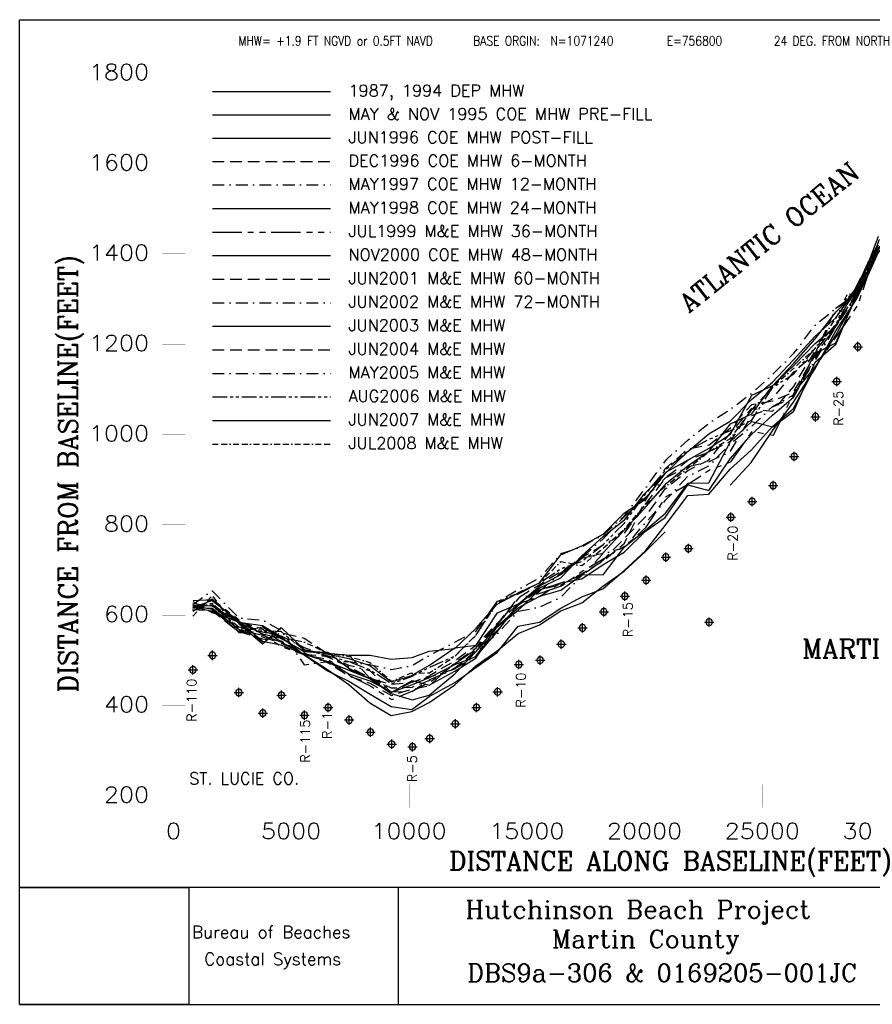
# Model space of a CAD drawing. Extents: x 917 to 14815, y 86 to 10550.
# Tile 1 of 2: x 917 to 9984, y 86 to 10550. Entities that reach past the tile are written whole.
import ezdxf

# ---------------------------------------------------------------- set-up
doc = ezdxf.new("R2010")
doc.units = 0
doc.header["$LTSCALE"] = 250
doc.header["$MEASUREMENT"] = 0
for name, pattern in [('BORDER2', [0.875, 0.25, -0.125, 0.25, -0.125, 0, -0.125]), ('DASHDOT', [1, 0.5, -0.25, 0, -0.25]), ('DASHED', [0.75, 0.5, -0.25]), ('PHANTOM', [2.5, 1.25, -0.25, 0.25, -0.25, 0.25, -0.25]), ('PHANTOM2', [1.25, 0.625, -0.125, 0.125, -0.125, 0.125, -0.125])]:
    doc.linetypes.add(name, pattern=pattern)
doc.layers.get('0').update_dxf_attribs({"linetype": 'CONTINUOUS'})
for name, color, linetype in [('1987N1994-DEP-MHW', 7, 'CONTINUOUS'), ('1995-05&11-COE-MHW-PRE-FILL', 1, 'CONTINUOUS'), ('1996-06-COE-MHW-POST-FILL', 4, 'CONTINUOUS'), ('1996-12-COE-MHW-6MONTH', 5, 'DASHED'), ('1997-05-COE-MHW-12MONTH', 6, 'DASHDOT'), ('1998-05-COE-MHW-24MONTH', 3, 'CONTINUOUS'), ('1999-07-ME-MHW-36MONTH', 9, 'PHANTOM'), ('2000-11-COE-MHW-48MONTH', 5, 'CONTINUOUS'), ('2001-06-ME-MHW-60MONTH', 3, 'DASHED'), ('2002-06-ME-MHW-72MONTH', 1, 'DASHDOT'), ('2003-06-ME-MHW', 7, 'CONTINUOUS'), ('2004-06-ME-MHW', 1, 'DASHED'), ('2005-05-MW-MHW', 3, 'DASHDOT'), ('2006-08-ME-MHW', 5, 'PHANTOM2'), ('2007-06-ME-MHW', 4, 'CONTINUOUS'), ('2008-07-ME-MHW', 40, 'BORDER2'), ('DEP-MONUMENTS', 7, 'CONTINUOUS'), ('LABELS-GENERAL', 7, 'CONTINUOUS'), ('SIGNATURE', 7, 'CONTINUOUS')]:
    doc.layers.add(name, color=color, linetype=linetype)
doc.styles.get("Standard").update_dxf_attribs({"font": 'complex.shx'})
doc.styles.add('STYLE1', font='complex.shx')

msp = doc.modelspace()

# ---------------------------------------------------------------- linework, layer by layer
at = {"color": 7, "linetype": 'Continuous'}
for p, q in [((917, 86), (917, 1329)), ((917, 1329), (2716, 1329)), ((2716, 1329), (2716, 86)), ((2716, 86), (917, 86))]:
    msp.add_line(p, q, dxfattribs=at)
at = {"layer": '1987N1994-DEP-MHW', "color": 7, "linetype": 'Continuous', "flags": 128}
for points in [[(2967, 9786), (4223, 9786)], [(2758, 4312), (2963, 4264), (3246, 4148), (3499, 4111), (3697, 3993), (3942, 3801), (4192, 3631), (4417, 3521), (4643, 3384), (4868, 3252), (5089, 3218), (5271, 3357), (5544, 3507), (5769, 3666), (5994, 3826), (6219, 4106), (6445, 4148), (6670, 4295), (6895, 4415), (7120, 4501), (7346, 4695), (7571, 4906), (7781, 5173), (8022, 5495), (8244, 5509), (8472, 5772), (8697, 5977), (8923, 6227), (9145, 6417), (9372, 6850), (9596, 7197), (9821, 7606), (10046, 8131)]]:
    msp.add_lwpolyline(points, dxfattribs=at)
at = {"layer": '1995-05&11-COE-MHW-PRE-FILL', "color": 1, "linetype": 'Continuous', "flags": 128}
for points in [[(2967, 9538), (4223, 9538)], [(8471, 5605), (8697, 5846), (8923, 6182), (9145, 6486), (9372, 6837), (9596, 7245), (9821, 7585), (10046, 8072), (10270, 8356), (10495, 8668), (10720, 8543), (10946, 8708), (11171, 8752), (11383, 8807), (11626, 8681), (11824, 7824), (12049, 6502), (12275, 5354), (12550, 4971), (12737, 4894), (12951, 4841), (13176, 4742), (13403, 4986)], [(2758, 4303), (2963, 4297), (3246, 4074), (3499, 4009), (3696, 3939), (3942, 3803), (4192, 3645), (4417, 3484), (4642, 3292), (4868, 3157), (5089, 3197), (5271, 3293), (5544, 3480), (5769, 3683), (5994, 3843), (6219, 4027), (6445, 4120), (6670, 4268), (6895, 4353), (7120, 4531), (7346, 4688), (7571, 4899), (7781, 5108)]]:
    msp.add_lwpolyline(points, dxfattribs=at)
at = {"layer": '1996-06-COE-MHW-POST-FILL', "color": 4, "linetype": 'Continuous', "flags": 128}
for points in [[(2967, 9290), (4223, 9290)], [(2758, 4328), (2963, 4320), (3246, 4146), (3499, 4024), (3697, 3977), (3943, 3837), (4193, 3818), (4418, 3797), (4644, 3798), (4869, 3756), (5091, 3773), (5273, 3840), (5545, 3868), (5770, 4084), (5996, 4338), (6220, 4459), (6446, 4565), (6672, 4864), (6896, 4958), (7122, 5084), (7347, 5308), (7572, 5453), (7783, 5731), (8023, 5962), (8246, 6148), (8473, 6283), (8699, 6513), (8924, 6699), (9146, 6935), (9373, 7184), (9597, 7380), (9821, 7693), (10046, 8154)]]:
    msp.add_lwpolyline(points, dxfattribs=at)
at = {"layer": '1996-12-COE-MHW-6MONTH', "color": 5, "linetype": 'DASHED', "flags": 128}
for points in [[(2967, 9042), (4223, 9042)], [(2758, 4368), (2963, 4251), (3246, 4151), (3499, 3940), (3697, 4037), (3943, 3979), (4193, 3813), (4418, 3800), (4643, 3552), (4868, 3488), (5090, 3509), (5272, 3578), (5544, 3738), (5770, 3904), (5995, 4133), (6219, 4342), (6445, 4421), (6671, 4566), (6896, 4646), (7121, 4808), (7347, 5038), (7572, 5268), (7782, 5564), (8023, 5761), (8245, 5870), (8473, 6154), (8698, 6418), (8923, 6388), (9146, 6650), (9372, 7022), (9597, 7305), (9821, 7726), (10046, 8167), (10271, 8407), (10495, 8657), (10720, 8581), (10946, 8646), (11171, 8796), (11383, 8784), (11626, 8743), (11823, 7458), (12050, 6777), (12275, 5424), (12550, 5062), (12737, 4961), (12951, 4837), (13176, 4783), (13403, 5005)]]:
    msp.add_lwpolyline(points, dxfattribs=at)
at = {"layer": '1997-05-COE-MHW-12MONTH', "color": 6, "linetype": 'DASHDOT', "flags": 128}
for points in [[(2758, 4346), (2963, 4324), (3246, 4098), (3499, 4044), (3697, 4003), (3943, 3879), (4193, 3776), (4418, 3692), (4644, 3630), (4868, 3401), (5090, 3513), (5272, 3562), (5544, 3653), (5769, 3847), (5995, 4024), (6219, 4263), (6445, 4307), (6670, 4413), (6896, 4643), (7121, 4874), (7346, 4940), (7572, 5205), (7782, 5439), (8023, 5700), (8245, 5808), (8472, 6041), (8698, 6228), (8923, 6438), (9145, 6564), (9372, 6921), (9597, 7289), (9821, 7616), (10046, 8145), (10270, 8394), (10495, 8606), (10720, 8541), (10946, 8657), (11171, 8805), (11383, 8796), (11626, 8776), (11824, 7500), (12049, 6684), (12276, 5623), (12551, 5129), (12737, 4996), (12951, 4960), (13176, 4844), (13403, 4977)], [(2967, 8794), (4223, 8794)]]:
    msp.add_lwpolyline(points, dxfattribs=at)
at = {"layer": '1998-05-COE-MHW-24MONTH', "color": 3, "linetype": 'Continuous', "flags": 128}
for points in [[(2967, 8543), (4223, 8543)], [(2758, 4306), (2964, 4379), (3246, 4163), (3499, 3944), (3696, 3907), (3942, 3807), (4192, 3731), (4417, 3638), (4643, 3546), (4868, 3401), (5090, 3529), (5272, 3478), (5544, 3627), (5769, 3765), (5995, 4097), (6219, 4274), (6446, 4492), (6671, 4565), (6896, 4607), (7121, 4762), (7346, 4891), (7572, 5115), (7781, 5259), (8023, 5607), (8244, 5547), (8472, 5883), (8698, 6143), (8923, 6349), (9145, 6539), (9372, 7003), (9596, 7115), (9821, 7618), (10046, 8120)]]:
    msp.add_lwpolyline(points, dxfattribs=at)
at = {"layer": '1999-07-ME-MHW-36MONTH', "color": 9, "linetype": 'PHANTOM', "flags": 128}
for points in [[(2763, 4377), (2969, 4388), (3252, 4172), (3505, 4017), (3702, 3887), (3948, 3800), (4198, 3753), (4424, 3582), (4650, 3467), (4875, 3324), (5097, 3419), (5279, 3511), (5551, 3712), (5777, 3864), (6002, 4125), (6227, 4406), (6453, 4457), (6679, 4533), (6904, 4693), (7129, 4825), (7355, 4956), (7580, 5156), (7791, 5483), (8031, 5616), (8254, 5766), (8481, 5851), (8707, 6178), (8932, 6133), (9155, 6590), (9382, 6867), (9606, 7187), (9831, 7514), (10057, 8212), (10281, 8345), (10505, 8454), (10730, 8536), (10957, 8609), (11182, 8672), (11394, 8786), (11638, 8740), (11835, 7322), (12060, 6296), (12288, 5650), (12563, 5221), (12750, 5215), (12964, 5066), (13189, 4933), (13416, 5064)], [(2967, 8293), (4223, 8293)]]:
    msp.add_lwpolyline(points, dxfattribs=at)
at = {"layer": '2000-11-COE-MHW-48MONTH', "color": 5, "linetype": 'Continuous', "flags": 128}
for points in [[(2758, 4326), (2963, 4286), (3246, 4043), (3500, 4097), (3697, 3974), (3943, 3841), (4193, 3828), (4418, 3660), (4644, 3547), (4869, 3389), (5091, 3322), (5272, 3372), (5545, 3599), (5771, 3834), (5996, 4105), (6221, 4303), (6447, 4425), (6672, 4489), (6898, 4653), (7123, 4651), (7348, 4947), (7574, 5127), (7784, 5306), (8025, 5626), (8247, 5629), (8475, 6068), (8701, 6281), (8925, 6222), (9148, 6388), (9375, 6909), (9599, 7105), (9824, 7644), (10050, 8250)], [(2967, 8043), (4223, 8043)]]:
    msp.add_lwpolyline(points, dxfattribs=at)
at = {"layer": '2001-06-ME-MHW-60MONTH', "color": 3, "linetype": 'DASHED', "flags": 128}
for points in [[(2758, 4282), (2963, 4269), (3246, 4048), (3499, 3969), (3697, 3950), (3943, 3809), (4193, 3782), (4418, 3671), (4644, 3560), (4869, 3449), (5091, 3458), (5273, 3528), (5545, 3661), (5771, 3838), (5996, 4058), (6221, 4330), (6447, 4498), (6673, 4545), (6898, 4666), (7123, 4797), (7349, 4988), (7575, 5446), (7785, 5782), (8026, 5990), (8248, 6033), (8476, 6211), (8701, 6462), (8926, 6500), (9148, 6594), (9375, 6981), (9600, 7292), (9824, 7656), (10050, 8186), (10274, 8385), (10498, 8488), (10723, 8550), (10950, 8654), (11175, 8688), (11387, 8856), (11630, 8726), (11828, 7424), (12052, 6249), (12279, 5435), (12555, 5062), (12742, 5016), (12956, 5014), (13182, 4981), (13408, 5092)], [(2967, 7792), (4223, 7792)]]:
    msp.add_lwpolyline(points, dxfattribs=at)
at = {"layer": '2002-06-ME-MHW-72MONTH', "color": 1, "linetype": 'DASHDOT', "flags": 128}
for points in [[(9824, 7638), (10049, 8096)], [(2967, 7542), (4223, 7542)], [(9600, 7305), (9824, 7638)], [(9375, 6953), (9600, 7305)], [(9148, 6542), (9375, 6953)], [(8926, 6436), (9148, 6542)], [(8701, 6342), (8926, 6436)], [(8475, 5963), (8701, 6342)], [(8247, 5852), (8475, 5963)], [(7785, 5680), (8025, 5801)], [(8025, 5801), (8247, 5852)], [(7575, 5476), (7785, 5680)], [(7349, 5271), (7575, 5476)], [(7124, 5035), (7349, 5271)], [(6898, 4843), (7124, 5035)], [(6673, 4672), (6898, 4843)], [(6447, 4478), (6673, 4672)], [(6221, 4277), (6447, 4478)], [(2758, 4275), (2964, 4339)], [(2964, 4339), (3246, 4063)], [(5996, 4100), (6221, 4277)], [(5771, 3791), (5996, 4100)], [(3246, 4063), (3499, 3990)], [(3499, 3990), (3697, 3926)], [(3697, 3926), (3943, 3815)], [(3943, 3815), (4193, 3715)], [(5545, 3655), (5771, 3791)], [(4193, 3715), (4418, 3648)], [(4418, 3648), (4644, 3562)], [(4644, 3562), (4869, 3407)], [(5273, 3533), (5545, 3655)], [(5091, 3412), (5273, 3533)], [(4869, 3407), (5091, 3412)]]:
    msp.add_lwpolyline(points, dxfattribs=at)
at = {"layer": '2003-06-ME-MHW', "flags": 128}
for points in [[(4197, 3729), (4418, 3599), (4640, 3525), (4871, 3404), (5078, 3479), (5274, 3561), (5546, 3698), (5771, 3781), (5996, 4044), (6221, 4342), (6447, 4514), (6673, 4620), (6896, 4853), (7121, 5059), (7348, 5236), (7558, 5506), (7797, 5745), (8026, 5871), (8248, 5997), (8475, 6144), (8701, 6559), (8927, 6663), (9149, 6900), (9376, 7160), (9600, 7446), (9712, 7563), (9825, 7717), (9938, 7962), (10050, 8155)], [(2967, 7292), (4223, 7292)]]:
    msp.add_lwpolyline(points, dxfattribs=at)
at = {"layer": '2004-06-ME-MHW', "flags": 128}
for points in [[(2759, 4297), (2964, 4335), (3247, 4153), (3500, 4075), (3697, 3938), (3943, 3820), (4197, 3718), (4418, 3575), (4640, 3500), (4871, 3368), (5078, 3434), (5274, 3473), (5546, 3718), (5771, 3876), (5997, 4126), (6221, 4410), (6447, 4546), (6673, 4689), (6896, 4833), (7121, 4969), (7348, 5090), (7558, 5381), (7797, 5694), (8026, 5871), (8248, 5958), (8475, 6071), (8701, 6406), (8926, 6524), (9149, 6808), (9375, 7000), (9600, 7488), (9828, 7649), (10053, 8114), (10277, 8340), (10498, 8498), (10723, 8605), (10950, 8659), (11175, 8709), (11387, 8803), (11630, 8720), (11827, 7180), (12052, 6252), (12275, 5497), (12555, 5143), (12742, 5173), (12956, 5139), (13183, 4980), (13407, 4998)], [(2967, 7041), (4223, 7041)]]:
    msp.add_lwpolyline(points, dxfattribs=at)
at = {"layer": '2005-05-MW-MHW', "flags": 128}
for points in [[(2759, 4335), (2964, 4482), (3247, 4193), (3500, 4170), (3697, 4062), (3943, 3695), (4197, 3731), (4419, 3729), (4641, 3696), (4872, 3645), (5079, 3682), (5274, 3794), (5546, 3936), (5771, 4053), (5997, 4366), (6221, 4496), (6448, 4621), (6673, 4876), (6896, 4951), (7121, 5078), (7349, 5277), (7558, 5552), (7797, 5876), (8026, 6085), (8249, 6265), (8476, 6409), (8702, 6582), (8927, 6782), (9150, 7005), (9376, 7304), (9600, 7486), (9712, 7547), (9825, 7713), (9937, 7959), (10049, 8069), (10274, 8371), (10498, 8555), (10723, 8532), (10950, 8651), (11175, 8712), (11387, 8808), (11631, 8827), (11828, 7469), (12052, 6269), (12275, 5509), (12555, 5004), (12742, 5022), (12956, 5039), (13183, 4977), (13408, 5096)], [(2967, 6791), (4223, 6791)]]:
    msp.add_lwpolyline(points, dxfattribs=at)
at = {"layer": '2006-08-ME-MHW', "flags": 128}
for points in [[(2759, 4299), (2964, 4350), (3246, 4083), (3500, 4064), (3697, 4047), (3943, 3852), (4197, 3791), (4419, 3729), (4641, 3643), (4871, 3495), (5078, 3566), (5274, 3667), (5546, 3789), (5771, 4011), (5997, 4370), (6221, 4448), (6447, 4566), (6673, 4718), (6896, 4794), (7121, 4973), (7348, 5201), (7558, 5490), (7797, 5778), (8026, 5970), (8248, 6092), (8475, 6183), (8701, 6295), (8927, 6644), (9149, 6786), (9375, 7056), (9600, 7314), (9712, 7596), (9824, 7664), (9937, 7855), (10049, 8089), (10274, 8306), (10498, 8492), (10723, 8569), (10950, 8651), (11175, 8671), (11387, 8791), (11630, 8670), (11827, 7196), (12052, 6253), (12275, 5540), (12555, 5027), (12742, 5028), (12955, 4734), (13183, 4788), (13407, 4931)], [(2967, 6541), (4223, 6541)]]:
    msp.add_lwpolyline(points, dxfattribs=at)
at = {"layer": '2007-06-ME-MHW', "flags": 128}
for points in [[(2759, 4265), (2964, 4397), (3247, 4132), (3499, 3917), (3697, 4092), (3943, 3857), (4197, 3807), (4419, 3761), (4641, 3686), (4871, 3515), (5078, 3578), (5274, 3690), (5546, 3874), (5771, 3903), (5997, 4245), (6221, 4341), (6447, 4532), (6673, 4653), (6896, 4826), (7120, 4879), (7348, 5130), (7558, 5351), (7796, 5624), (8026, 5812), (8248, 5966), (8476, 6256), (8701, 6361), (8927, 6664), (9149, 6875), (9375, 7108), (9600, 7298), (9712, 7521), (9824, 7682), (9937, 7828), (10049, 8081)], [(2967, 6291), (4223, 6291)]]:
    msp.add_lwpolyline(points, dxfattribs=at)
at = {"layer": '2008-07-ME-MHW', "flags": 128}
for points in [[(2759, 4213), (2964, 4430), (3246, 4036), (3500, 4054), (3697, 3990), (3944, 3935), (4197, 3818), (4419, 3784), (4642, 3719), (4871, 3519), (5078, 3606), (5274, 3609), (5546, 3785), (5771, 4012), (5997, 4354), (6221, 4464), (6447, 4567), (6673, 4792), (6896, 4748), (7121, 4933), (7348, 5137), (7558, 5380), (7796, 5601), (8025, 5786), (8248, 5959), (8475, 6101), (8701, 6400), (8927, 6655), (9149, 6845), (9375, 7058), (9600, 7377), (9712, 7624), (9824, 7655), (9937, 7921), (10049, 8118), (10274, 8375), (10497, 8466), (10723, 8518), (10950, 8656), (11175, 8678), (11386, 8730), (11630, 8721), (11826, 6916), (12052, 6029), (12274, 5425), (12555, 5005), (12741, 4878), (12956, 4977), (13183, 4908), (13407, 4971)], [(2967, 6040), (4223, 6040)]]:
    msp.add_lwpolyline(points, dxfattribs=at)
at = {"layer": 'DEP-MONUMENTS', "color": 1, "linetype": 'Continuous'}
for p, q in [((9830, 7025), (9830, 7125)), ((9780, 7075), (9880, 7075)), ((9555, 6705), (9655, 6705)), ((9605, 6655), (9605, 6755)), ((9330, 6331), (9430, 6331)), ((9380, 6281), (9380, 6381)), ((9103, 5907), (9203, 5907)), ((9153, 5857), (9153, 5957)), ((8880, 5599), (8980, 5599)), ((8930, 5549), (8930, 5649)), ((8705, 5380), (8705, 5480)), ((8655, 5430), (8755, 5430)), ((8430, 5264), (8530, 5264)), ((8480, 5214), (8480, 5314)), ((7980, 4931), (8080, 4931)), ((8030, 4881), (8030, 4981)), ((7739, 4837), (7839, 4837)), ((7789, 4787), (7789, 4887)), ((7579, 4545), (7579, 4645)), ((7529, 4595), (7629, 4595)), ((7303, 4423), (7403, 4423)), ((7353, 4373), (7353, 4473)), ((7128, 4206), (7128, 4306)), ((7078, 4256), (7178, 4256)), ((8249, 4097), (8249, 4197)), ((6852, 4086), (6952, 4086)), ((6902, 4036), (6902, 4136)), ((8199, 4147), (8299, 4147)), ((6627, 3915), (6727, 3915)), ((6677, 3865), (6677, 3965)), ((2917, 3795), (3017, 3795)), ((2967, 3745), (2967, 3845)), ((6451, 3695), (6451, 3795)), ((2760, 3590), (2760, 3690)), ((6175, 3697), (6275, 3697)), ((6225, 3647), (6225, 3747)), ((6401, 3745), (6501, 3745)), ((2710, 3640), (2810, 3640)), ((6000, 3356), (6000, 3456)), ((3199, 3400), (3299, 3400)), ((3249, 3350), (3249, 3450)), ((3650, 3373), (3750, 3373)), ((3700, 3323), (3700, 3423)), ((5950, 3406), (6050, 3406)), ((4197, 3190), (4197, 3290)), ((5775, 3191), (5775, 3291)), ((3452, 3180), (3552, 3180)), ((3502, 3130), (3502, 3230)), ((3896, 3160), (3996, 3160)), ((3946, 3110), (3946, 3210)), ((4147, 3240), (4247, 3240)), ((4422, 3058), (4422, 3158)), ((5725, 3241), (5825, 3241)), ((4372, 3108), (4472, 3108)), ((5500, 3068), (5600, 3068)), ((5550, 3018), (5550, 3118)), ((4598, 2978), (4698, 2978)), ((4648, 2928), (4648, 3028)), ((5277, 2862), (5277, 2962)), ((4823, 2852), (4923, 2852)), ((4873, 2802), (4873, 2902)), ((5095, 2772), (5095, 2872)), ((5227, 2912), (5327, 2912)), ((5045, 2822), (5145, 2822))]:
    msp.add_line(p, q, dxfattribs=at)
at = {"layer": 'DEP-MONUMENTS', "color": 7, "linetype": 'Continuous'}
for centre in [(9830, 7075), (9605, 6705), (9380, 6331), (9153, 5907), (8930, 5599), (8705, 5430), (8480, 5264), (8030, 4931), (7789, 4837), (7579, 4595), (7353, 4423), (7128, 4256), (6902, 4086), (8249, 4147), (6677, 3915), (2967, 3795), (6451, 3745), (2760, 3640), (6225, 3697), (3249, 3400), (3700, 3373), (6000, 3406), (4197, 3240), (5775, 3241), (3502, 3180), (3946, 3160), (4422, 3108), (5550, 3068), (4648, 2978), (5277, 2912), (4873, 2852), (5095, 2822)]:
    msp.add_arc(centre, 35, 0, 359, dxfattribs=at)
at = {"layer": 'LABELS-GENERAL', "color": 7, "linetype": 'Continuous'}
for points in [[(1701, 10045), (1717, 10053), (1741, 10077), (1741, 9909)], [(1877, 10077), (1853, 10069), (1845, 10053), (1845, 10037), (1853, 10021), (1869, 10013), (1901, 10005), (1925, 9997), (1941, 9981), (1949, 9965), (1949, 9941), (1941, 9925), (1933, 9917), (1909, 9909), (1877, 9909), (1853, 9917), (1845, 9925), (1837, 9941), (1837, 9965), (1845, 9981), (1861, 9997), (1885, 10005), (1917, 10013), (1933, 10021), (1941, 10037), (1941, 10053), (1933, 10069), (1909, 10077), (1877, 10077)], [(2045, 10077), (2021, 10069), (2005, 10045), (1997, 10005), (1997, 9981), (2005, 9941), (2021, 9917), (2045, 9909), (2061, 9909), (2085, 9917), (2101, 9941), (2109, 9981), (2109, 10005), (2101, 10045), (2085, 10069), (2061, 10077), (2045, 10077)], [(2205, 10077), (2181, 10069), (2165, 10045), (2157, 10005), (2157, 9981), (2165, 9941), (2181, 9917), (2205, 9909), (2221, 9909), (2245, 9917), (2261, 9941), (2269, 9981), (2269, 10005), (2261, 10045), (2245, 10069), (2221, 10077), (2205, 10077)], [(1701, 9085), (1717, 9093), (1741, 9117), (1741, 8949)], [(1941, 9093), (1933, 9109), (1909, 9117), (1893, 9117), (1869, 9109), (1853, 9085), (1845, 9045), (1845, 9005), (1853, 8973), (1869, 8957), (1893, 8949), (1901, 8949), (1925, 8957), (1941, 8973), (1949, 8997), (1949, 9005), (1941, 9029), (1925, 9045), (1901, 9053), (1893, 9053), (1869, 9045), (1853, 9029), (1845, 9005)], [(2045, 9117), (2021, 9109), (2005, 9085), (1997, 9045), (1997, 9021), (2005, 8981), (2021, 8957), (2045, 8949), (2061, 8949), (2085, 8957), (2101, 8981), (2109, 9021), (2109, 9045), (2101, 9085), (2085, 9109), (2061, 9117), (2045, 9117)], [(2205, 9117), (2181, 9109), (2165, 9085), (2157, 9045), (2157, 9021), (2165, 8981), (2181, 8957), (2205, 8949), (2221, 8949), (2245, 8957), (2261, 8981), (2269, 9021), (2269, 9045), (2261, 9085), (2245, 9109), (2221, 9117), (2205, 9117)], [(1701, 8126), (1717, 8134), (1741, 8158), (1741, 7990)], [(1917, 8158), (1837, 8046), (1957, 8046)], [(1917, 8158), (1917, 7990)], [(2045, 8158), (2021, 8150), (2005, 8126), (1997, 8086), (1997, 8062), (2005, 8022), (2021, 7998), (2045, 7990), (2061, 7990), (2085, 7998), (2101, 8022), (2109, 8062), (2109, 8086), (2101, 8126), (2085, 8150), (2061, 8158), (2045, 8158)], [(2205, 8158), (2181, 8150), (2165, 8126), (2157, 8086), (2157, 8062), (2165, 8022), (2181, 7998), (2205, 7990), (2221, 7990), (2245, 7998), (2261, 8022), (2269, 8062), (2269, 8086), (2261, 8126), (2245, 8150), (2221, 8158), (2205, 8158)], [(1701, 7166), (1717, 7174), (1741, 7198), (1741, 7030)], [(1845, 7158), (1845, 7166), (1853, 7182), (1861, 7190), (1877, 7198), (1909, 7198), (1925, 7190), (1933, 7182), (1941, 7166), (1941, 7150), (1933, 7134), (1917, 7110), (1837, 7030), (1949, 7030)], [(2045, 7198), (2021, 7190), (2005, 7166), (1997, 7126), (1997, 7102), (2005, 7062), (2021, 7038), (2045, 7030), (2061, 7030), (2085, 7038), (2101, 7062), (2109, 7102), (2109, 7126), (2101, 7166), (2085, 7190), (2061, 7198), (2045, 7198)], [(2205, 7198), (2181, 7190), (2165, 7166), (2157, 7126), (2157, 7102), (2165, 7062), (2181, 7038), (2205, 7030), (2221, 7030), (2245, 7038), (2261, 7062), (2269, 7102), (2269, 7126), (2261, 7166), (2245, 7190), (2221, 7198), (2205, 7198)], [(1701, 6206), (1717, 6214), (1741, 6238), (1741, 6070)], [(1885, 6238), (1861, 6230), (1845, 6206), (1837, 6166), (1837, 6142), (1845, 6102), (1861, 6078), (1885, 6070), (1901, 6070), (1925, 6078), (1941, 6102), (1949, 6142), (1949, 6166), (1941, 6206), (1925, 6230), (1901, 6238), (1885, 6238)], [(2045, 6238), (2021, 6230), (2005, 6206), (1997, 6166), (1997, 6142), (2005, 6102), (2021, 6078), (2045, 6070), (2061, 6070), (2085, 6078), (2101, 6102), (2109, 6142), (2109, 6166), (2101, 6206), (2085, 6230), (2061, 6238), (2045, 6238)], [(2205, 6238), (2181, 6230), (2165, 6206), (2157, 6166), (2157, 6142), (2165, 6102), (2181, 6078), (2205, 6070), (2221, 6070), (2245, 6078), (2261, 6102), (2269, 6142), (2269, 6166), (2261, 6206), (2245, 6230), (2221, 6238), (2205, 6238)], [(1877, 5278), (1853, 5270), (1845, 5254), (1845, 5238), (1853, 5222), (1869, 5214), (1901, 5206), (1925, 5198), (1941, 5182), (1949, 5166), (1949, 5142), (1941, 5126), (1933, 5118), (1909, 5110), (1877, 5110), (1853, 5118), (1845, 5126), (1837, 5142), (1837, 5166), (1845, 5182), (1861, 5198), (1885, 5206), (1917, 5214), (1933, 5222), (1941, 5238), (1941, 5254), (1933, 5270), (1909, 5278), (1877, 5278)], [(2045, 5278), (2021, 5270), (2005, 5246), (1997, 5206), (1997, 5182), (2005, 5142), (2021, 5118), (2045, 5110), (2061, 5110), (2085, 5118), (2101, 5142), (2109, 5182), (2109, 5206), (2101, 5246), (2085, 5270), (2061, 5278), (2045, 5278)], [(2205, 5278), (2181, 5270), (2165, 5246), (2157, 5206), (2157, 5182), (2165, 5142), (2181, 5118), (2205, 5110), (2221, 5110), (2245, 5118), (2261, 5142), (2269, 5182), (2269, 5206), (2261, 5246), (2245, 5270), (2221, 5278), (2205, 5278)], [(1941, 4294), (1933, 4310), (1909, 4318), (1893, 4318), (1869, 4310), (1853, 4286), (1845, 4246), (1845, 4206), (1853, 4174), (1869, 4158), (1893, 4150), (1901, 4150), (1925, 4158), (1941, 4174), (1949, 4198), (1949, 4206), (1941, 4230), (1925, 4246), (1901, 4254), (1893, 4254), (1869, 4246), (1853, 4230), (1845, 4206)], [(2045, 4318), (2021, 4310), (2005, 4286), (1997, 4246), (1997, 4222), (2005, 4182), (2021, 4158), (2045, 4150), (2061, 4150), (2085, 4158), (2101, 4182), (2109, 4222), (2109, 4246), (2101, 4286), (2085, 4310), (2061, 4318), (2045, 4318)], [(2205, 4318), (2181, 4310), (2165, 4286), (2157, 4246), (2157, 4222), (2165, 4182), (2181, 4158), (2205, 4150), (2221, 4150), (2245, 4158), (2261, 4182), (2269, 4222), (2269, 4246), (2261, 4286), (2245, 4310), (2221, 4318), (2205, 4318)], [(1917, 3358), (1837, 3246), (1957, 3246)], [(1917, 3358), (1917, 3190)], [(2045, 3358), (2021, 3350), (2005, 3326), (1997, 3286), (1997, 3262), (2005, 3222), (2021, 3198), (2045, 3190), (2061, 3190), (2085, 3198), (2101, 3222), (2109, 3262), (2109, 3286), (2101, 3326), (2085, 3350), (2061, 3358), (2045, 3358)], [(2205, 3358), (2181, 3350), (2165, 3326), (2157, 3286), (2157, 3262), (2165, 3222), (2181, 3198), (2205, 3190), (2221, 3190), (2245, 3198), (2261, 3222), (2269, 3262), (2269, 3286), (2261, 3326), (2245, 3350), (2221, 3358), (2205, 3358)], [(1845, 2359), (1845, 2367), (1853, 2383), (1861, 2391), (1877, 2399), (1909, 2399), (1925, 2391), (1933, 2383), (1941, 2367), (1941, 2351), (1933, 2335), (1917, 2311), (1837, 2231), (1949, 2231)], [(2045, 2399), (2021, 2391), (2005, 2367), (1997, 2327), (1997, 2303), (2005, 2263), (2021, 2239), (2045, 2231), (2061, 2231), (2085, 2239), (2101, 2263), (2109, 2303), (2109, 2327), (2101, 2367), (2085, 2391), (2061, 2399), (2045, 2399)], [(2205, 2399), (2181, 2391), (2165, 2367), (2157, 2327), (2157, 2303), (2165, 2263), (2181, 2239), (2205, 2231), (2221, 2231), (2245, 2239), (2261, 2263), (2269, 2303), (2269, 2327), (2261, 2367), (2245, 2391), (2221, 2399), (2205, 2399)], [(2545, 2012), (2521, 2004), (2505, 1980), (2497, 1940), (2497, 1916), (2505, 1876), (2521, 1852), (2545, 1844), (2561, 1844), (2585, 1852), (2601, 1876), (2609, 1916), (2609, 1940), (2601, 1980), (2585, 2004), (2561, 2012), (2545, 2012)], [(3604, 2012), (3524, 2012), (3516, 1940), (3524, 1948), (3548, 1956), (3572, 1956), (3596, 1948), (3612, 1932), (3620, 1908), (3620, 1892), (3612, 1868), (3596, 1852), (3572, 1844), (3548, 1844), (3524, 1852), (3516, 1860), (3508, 1876)], [(3716, 2012), (3692, 2004), (3676, 1980), (3668, 1940), (3668, 1916), (3676, 1876), (3692, 1852), (3716, 1844), (3732, 1844), (3756, 1852), (3772, 1876), (3780, 1916), (3780, 1940), (3772, 1980), (3756, 2004), (3732, 2012), (3716, 2012)], [(3876, 2012), (3852, 2004), (3836, 1980), (3828, 1940), (3828, 1916), (3836, 1876), (3852, 1852), (3876, 1844), (3892, 1844), (3916, 1852), (3932, 1876), (3940, 1916), (3940, 1940), (3932, 1980), (3916, 2004), (3892, 2012), (3876, 2012)], [(4036, 2012), (4012, 2004), (3996, 1980), (3988, 1940), (3988, 1916), (3996, 1876), (4012, 1852), (4036, 1844), (4052, 1844), (4076, 1852), (4092, 1876), (4100, 1916), (4100, 1940), (4092, 1980), (4076, 2004), (4052, 2012), (4036, 2012)], [(4705, 1980), (4721, 1988), (4745, 2012), (4745, 1844)], [(4889, 2012), (4865, 2004), (4849, 1980), (4841, 1940), (4841, 1916), (4849, 1876), (4865, 1852), (4889, 1844), (4905, 1844), (4929, 1852), (4945, 1876), (4953, 1916), (4953, 1940), (4945, 1980), (4929, 2004), (4905, 2012), (4889, 2012)], [(5049, 2012), (5025, 2004), (5009, 1980), (5001, 1940), (5001, 1916), (5009, 1876), (5025, 1852), (5049, 1844), (5065, 1844), (5089, 1852), (5105, 1876), (5113, 1916), (5113, 1940), (5105, 1980), (5089, 2004), (5065, 2012), (5049, 2012)], [(5209, 2012), (5185, 2004), (5169, 1980), (5161, 1940), (5161, 1916), (5169, 1876), (5185, 1852), (5209, 1844), (5225, 1844), (5249, 1852), (5265, 1876), (5273, 1916), (5273, 1940), (5265, 1980), (5249, 2004), (5225, 2012), (5209, 2012)], [(5369, 2012), (5345, 2004), (5329, 1980), (5321, 1940), (5321, 1916), (5329, 1876), (5345, 1852), (5369, 1844), (5385, 1844), (5409, 1852), (5425, 1876), (5433, 1916), (5433, 1940), (5425, 1980), (5409, 2004), (5385, 2012), (5369, 2012)], [(5958, 1980), (5974, 1988), (5998, 2012), (5998, 1844)], [(6190, 2012), (6110, 2012), (6102, 1940), (6110, 1948), (6134, 1956), (6158, 1956), (6182, 1948), (6198, 1932), (6206, 1908), (6206, 1892), (6198, 1868), (6182, 1852), (6158, 1844), (6134, 1844), (6110, 1852), (6102, 1860), (6094, 1876)], [(6302, 2012), (6278, 2004), (6262, 1980), (6254, 1940), (6254, 1916), (6262, 1876), (6278, 1852), (6302, 1844), (6318, 1844), (6342, 1852), (6358, 1876), (6366, 1916), (6366, 1940), (6358, 1980), (6342, 2004), (6318, 2012), (6302, 2012)], [(6462, 2012), (6438, 2004), (6422, 1980), (6414, 1940), (6414, 1916), (6422, 1876), (6438, 1852), (6462, 1844), (6478, 1844), (6502, 1852), (6518, 1876), (6526, 1916), (6526, 1940), (6518, 1980), (6502, 2004), (6478, 2012), (6462, 2012)], [(6622, 2012), (6598, 2004), (6582, 1980), (6574, 1940), (6574, 1916), (6582, 1876), (6598, 1852), (6622, 1844), (6638, 1844), (6662, 1852), (6678, 1876), (6686, 1916), (6686, 1940), (6678, 1980), (6662, 2004), (6638, 2012), (6622, 2012)], [(7194, 1972), (7194, 1980), (7202, 1996), (7210, 2004), (7226, 2012), (7258, 2012), (7274, 2004), (7282, 1996), (7290, 1980), (7290, 1964), (7282, 1948), (7266, 1924), (7186, 1844), (7298, 1844)], [(7394, 2012), (7370, 2004), (7354, 1980), (7346, 1940), (7346, 1916), (7354, 1876), (7370, 1852), (7394, 1844), (7410, 1844), (7434, 1852), (7450, 1876), (7458, 1916), (7458, 1940), (7450, 1980), (7434, 2004), (7410, 2012), (7394, 2012)], [(7554, 2012), (7530, 2004), (7514, 1980), (7506, 1940), (7506, 1916), (7514, 1876), (7530, 1852), (7554, 1844), (7570, 1844), (7594, 1852), (7610, 1876), (7618, 1916), (7618, 1940), (7610, 1980), (7594, 2004), (7570, 2012), (7554, 2012)], [(7714, 2012), (7690, 2004), (7674, 1980), (7666, 1940), (7666, 1916), (7674, 1876), (7690, 1852), (7714, 1844), (7730, 1844), (7754, 1852), (7770, 1876), (7778, 1916), (7778, 1940), (7770, 1980), (7754, 2004), (7730, 2012), (7714, 2012)], [(7874, 2012), (7850, 2004), (7834, 1980), (7826, 1940), (7826, 1916), (7834, 1876), (7850, 1852), (7874, 1844), (7890, 1844), (7914, 1852), (7930, 1876), (7938, 1916), (7938, 1940), (7930, 1980), (7914, 2004), (7890, 2012), (7874, 2012)], [(8446, 1972), (8446, 1980), (8454, 1996), (8462, 2004), (8478, 2012), (8510, 2012), (8526, 2004), (8534, 1996), (8542, 1980), (8542, 1964), (8534, 1948), (8518, 1924), (8438, 1844), (8550, 1844)], [(8694, 2012), (8614, 2012), (8606, 1940), (8614, 1948), (8638, 1956), (8662, 1956), (8686, 1948), (8702, 1932), (8710, 1908), (8710, 1892), (8702, 1868), (8686, 1852), (8662, 1844), (8638, 1844), (8614, 1852), (8606, 1860), (8598, 1876)], [(8806, 2012), (8782, 2004), (8766, 1980), (8758, 1940), (8758, 1916), (8766, 1876), (8782, 1852), (8806, 1844), (8822, 1844), (8846, 1852), (8862, 1876), (8870, 1916), (8870, 1940), (8862, 1980), (8846, 2004), (8822, 2012), (8806, 2012)], [(8966, 2012), (8942, 2004), (8926, 1980), (8918, 1940), (8918, 1916), (8926, 1876), (8942, 1852), (8966, 1844), (8982, 1844), (9006, 1852), (9022, 1876), (9030, 1916), (9030, 1940), (9022, 1980), (9006, 2004), (8982, 2012), (8966, 2012)], [(9126, 2012), (9102, 2004), (9086, 1980), (9078, 1940), (9078, 1916), (9086, 1876), (9102, 1852), (9126, 1844), (9142, 1844), (9166, 1852), (9182, 1876), (9190, 1916), (9190, 1940), (9182, 1980), (9166, 2004), (9142, 2012), (9126, 2012)], [(9707, 2012), (9795, 2012), (9747, 1948), (9771, 1948), (9787, 1940), (9795, 1932), (9803, 1908), (9803, 1892), (9795, 1868), (9779, 1852), (9755, 1844), (9731, 1844), (9707, 1852), (9699, 1860), (9691, 1876)], [(9899, 2012), (9875, 2004), (9859, 1980), (9851, 1940), (9851, 1916), (9859, 1876), (9875, 1852), (9899, 1844), (9915, 1844), (9939, 1852), (9955, 1876), (9963, 1916), (9963, 1940), (9955, 1980), (9939, 2004), (9915, 2012), (9899, 2012)]]:
    msp.add_lwpolyline(points, dxfattribs=at)
at = {"layer": 'LABELS-GENERAL', "color": 7, "linetype": 'Continuous', "const_width": 1}
for points in [[(2433, 9981), (2677, 9981)], [(2555, 2303), (2555, 9981)], [(2555, 9981), (13826, 9981)], [(2433, 9021), (2677, 9021)], [(2433, 8062), (2677, 8062)], [(2433, 7102), (2677, 7102)], [(2433, 6142), (2677, 6142)], [(2433, 5182), (2677, 5182)], [(2433, 4222), (2677, 4222)], [(2433, 3262), (2677, 3262)], [(2555, 2425), (2555, 2181)], [(3806, 2425), (3806, 2181)], [(5059, 2425), (5059, 2181)], [(6312, 2425), (6312, 2181)], [(7564, 2425), (7564, 2181)], [(8816, 2425), (8816, 2181)], [(2433, 2303), (2677, 2303)], [(2555, 2303), (13826, 2303)]]:
    msp.add_lwpolyline(points, dxfattribs=at)
at = {"layer": 'SIGNATURE', "color": 7, "linetype": 'Continuous'}
for p, q in [((917, 10550), (14815, 10550)), ((917, 86), (917, 10550)), ((917, 1331), (7866, 1331)), ((4944, 86), (4944, 1331)), ((7866, 1331), (14815, 1331)), ((917, 86), (7866, 86)), ((7866, 86), (14815, 86))]:
    msp.add_line(p, q, dxfattribs=at)

# ---------------------------------------------------------------- texts
at = {"color": 7, "linetype": 'Continuous'}
for s, height, p in [('Hutchinson Beach Project', 190, (5658, 1000)), ('Bureau of Beaches ', 130, (2751, 789)), ('Martin County', 190, (6578, 686)), ('Coastal Systems', 130, (2880, 503)), ('DBS9a-306 & 0169205-001JC', 190, (5677, 326))]:
    msp.add_text(s, height=height, dxfattribs=at).set_placement(p)
at = {"layer": '1987N1994-DEP-MHW', "color": 7, "linetype": 'Continuous', "style": 'STYLE1'}
msp.add_text('1987, 1994 DEP MHW', height=125, dxfattribs=at).set_placement((4414, 9734))
at = {"layer": '1995-05&11-COE-MHW-PRE-FILL', "color": 1, "linetype": 'Continuous', "style": 'STYLE1'}
msp.add_text('MAY & NOV 1995 COE MHW PRE-FILL', height=125, dxfattribs=at).set_placement((4414, 9486))
at = {"layer": '1996-06-COE-MHW-POST-FILL', "color": 4, "linetype": 'Continuous', "style": 'STYLE1'}
msp.add_text('JUN1996 COE MHW POST-FILL', height=125, dxfattribs=at).set_placement((4414, 9238))
at = {"layer": '1996-12-COE-MHW-6MONTH', "color": 5, "linetype": 'DASHED', "style": 'STYLE1'}
msp.add_text('DEC1996 COE MHW 6-MONTH', height=125, dxfattribs=at).set_placement((4414, 8990))
at = {"layer": '1997-05-COE-MHW-12MONTH', "color": 6, "linetype": 'DASHDOT', "style": 'STYLE1'}
msp.add_text('MAY1997 COE MHW 12-MONTH', height=125, dxfattribs=at).set_placement((4414, 8742))
at = {"layer": '1998-05-COE-MHW-24MONTH', "color": 3, "linetype": 'Continuous', "style": 'STYLE1'}
msp.add_text('MAY1998 COE MHW 24-MONTH', height=125, dxfattribs=at).set_placement((4414, 8491))
at = {"layer": '1999-07-ME-MHW-36MONTH', "color": 9, "linetype": 'PHANTOM', "style": 'STYLE1'}
msp.add_text('JUL1999 M&E MHW 36-MONTH', height=125, dxfattribs=at).set_placement((4414, 8241))
at = {"layer": '2000-11-COE-MHW-48MONTH', "color": 5, "linetype": 'Continuous', "style": 'STYLE1'}
msp.add_text('NOV2000 COE MHW 48-MONTH', height=125, dxfattribs=at).set_placement((4414, 7991))
at = {"layer": '2001-06-ME-MHW-60MONTH', "color": 3, "linetype": 'DASHED', "style": 'STYLE1'}
msp.add_text('JUN2001 M&E MHW 60-MONTH', height=125, dxfattribs=at).set_placement((4414, 7741))
at = {"layer": '2002-06-ME-MHW-72MONTH', "color": 1, "linetype": 'DASHDOT', "style": 'STYLE1'}
msp.add_text('JUN2002 M&E MHW 72-MONTH', height=125, dxfattribs=at).set_placement((4414, 7490))
at = {"layer": '2003-06-ME-MHW', "style": 'STYLE1'}
msp.add_text('JUN2003 M&E MHW', height=125, dxfattribs=at).set_placement((4414, 7240))
at = {"layer": '2004-06-ME-MHW', "style": 'STYLE1'}
msp.add_text('JUN2004 M&E MHW', height=125, dxfattribs=at).set_placement((4414, 6990))
at = {"layer": '2005-05-MW-MHW', "style": 'STYLE1'}
msp.add_text('MAY2005 M&E MHW', height=125, dxfattribs=at).set_placement((4414, 6739))
at = {"layer": '2006-08-ME-MHW', "style": 'STYLE1'}
msp.add_text('AUG2006 M&E MHW', height=125, dxfattribs=at).set_placement((4414, 6489))
at = {"layer": '2007-06-ME-MHW', "style": 'STYLE1'}
msp.add_text('JUN2007 M&E MHW', height=125, dxfattribs=at).set_placement((4414, 6239))
at = {"layer": '2008-07-ME-MHW', "style": 'STYLE1'}
msp.add_text('JUL2008 M&E MHW', height=125, dxfattribs=at).set_placement((4414, 5988))
at = {"layer": 'DEP-MONUMENTS', "color": 7, "linetype": 'Continuous', "style": 'STYLE1'}
for s, p in [('R-25', (9673, 6233)), ('R-20', (8549, 4800)), ('R-15', (7434, 3987)), ('R-10', (6296, 3239)), ('R-110', (2796, 3088)), ('R-1', (4236, 2906)), ('R-115', (4003, 2653)), ('R-5', (5141, 2446))]:
    msp.add_text(s, height=100, rotation=90, dxfattribs=at).set_placement(p)
at = {"layer": 'LABELS-GENERAL', "color": 7, "linetype": 'Continuous', "style": 'STYLE1'}
for s, height, p in [('MHW= +1.9 FT NGVD or 0.5FT NAVD    BASE ORGIN:  N=1071240       E=756800        24 DEG. FROM NORTH', 100, (3241, 10275)), ('MARTIN CO.', 200, (9237, 3768)), ('ST. LUCIE CO.', 125, (2720, 2424)), ('DISTANCE ALONG BASELINE(FEET)', 200, (5483, 1512))]:
    msp.add_text(s, height=height, dxfattribs=at).set_placement(p)
for s, rotation, p in [('ATLANTIC OCEAN', 38.6249, (8031, 7428)), ('DISTANCE FROM BASELINE(FEET)', 90, (1531, 3401))]:
    msp.add_text(s, height=200, rotation=rotation, dxfattribs=at).set_placement(p)

doc.saveas('drawing.dxf')
